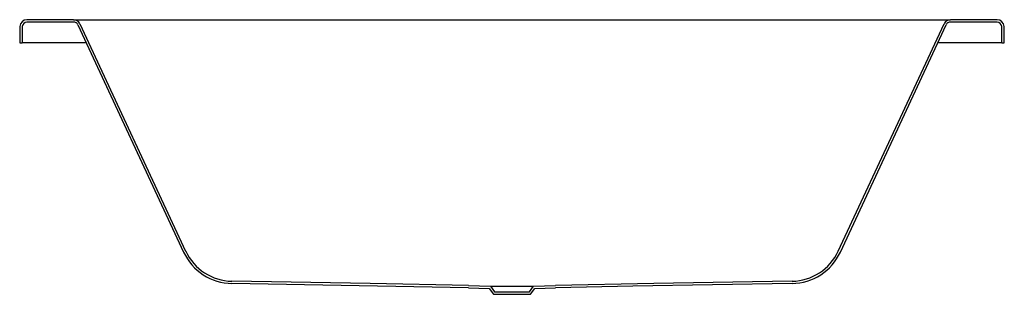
# Model space of a CAD drawing. Header units: millimetres. Extents: x 4439.57 to 4441.27, y 2997.71 to 2998.19.
import ezdxf

# ---------------------------------------------------------------- set-up
doc = ezdxf.new("R2010")
doc.units = ezdxf.units.MM
doc.layers.add('SANINDUSA', color=3, linetype='Continuous')

msp = doc.modelspace()

# ---------------------------------------------------------------- linework, layer by layer
at = {"layer": 'SANINDUSA'}
for p, q in [((4439.6658, 2998.187), (4439.5852, 2998.187)), ((4439.6658, 2998.187), (4439.7529, 2998.187)), ((4439.7529, 2998.187), (4441.0939, 2998.187)), ((4441.0939, 2998.187), (4441.181, 2998.187)), ((4441.2616, 2998.187), (4441.181, 2998.187)), ((4439.5732, 2998.1753), (4439.5727, 2998.147)), ((4439.5772, 2998.1752), (4439.5767, 2998.147)), ((4439.6658, 2998.183), (4439.5852, 2998.183)), ((4439.673, 2998.1784), (4439.8558, 2997.7863)), ((4439.6766, 2998.1801), (4439.8595, 2997.788)), ((4440.9873, 2997.788), (4441.1702, 2998.1801)), ((4440.991, 2997.7863), (4441.1738, 2998.1784)), ((4441.2616, 2998.183), (4441.181, 2998.183)), ((4441.2701, 2998.147), (4441.2696, 2998.1752)), ((4441.2741, 2998.147), (4441.2736, 2998.1753)), ((4439.5727, 2998.147), (4439.5767, 2998.147)), ((4439.5847, 2998.147), (4439.5767, 2998.147)), ((4439.6876, 2998.147), (4439.5847, 2998.147)), ((4441.2621, 2998.147), (4441.1592, 2998.147)), ((4441.2701, 2998.147), (4441.2621, 2998.147)), ((4441.2701, 2998.147), (4441.2741, 2998.147)), ((4440.3483, 2997.7249), (4439.9394, 2997.7321)), ((4440.3483, 2997.7249), (4440.3842, 2997.7237)), ((4440.3484, 2997.7289), (4440.3863, 2997.7276)), ((4440.3863, 2997.7276), (4440.3934, 2997.7176)), ((4440.3863, 2997.7276), (4440.4605, 2997.7276)), ((4440.4534, 2997.7176), (4440.4605, 2997.7276)), ((4440.4605, 2997.7276), (4440.4984, 2997.7289)), ((4440.4627, 2997.7237), (4440.4985, 2997.7249)), ((4440.3842, 2997.7237), (4440.3913, 2997.7136)), ((4440.3913, 2997.7136), (4440.4555, 2997.7136)), ((4440.3934, 2997.7176), (4440.4534, 2997.7176)), ((4440.4555, 2997.7136), (4440.4627, 2997.7237))]:
    msp.add_line(p, q, dxfattribs=at)
at = {"layer": 'SANINDUSA', "flags": 128}
for points in [[(4440.3484, 2997.7289), (4440.1786, 2997.7319), (4439.9395, 2997.7361)], [(4440.9073, 2997.7361), (4440.6685, 2997.7319), (4440.4984, 2997.7289)], [(4440.9074, 2997.7321), (4440.6321, 2997.7273), (4440.4985, 2997.7249)]]:
    msp.add_lwpolyline(points, dxfattribs=at)
at = {"layer": 'SANINDUSA'}
for centre, radius, start, end in [((4439.5852, 2998.175), 0.012, 90, 179), ((4439.6658, 2998.175), 0.012, 25, 90), ((4441.181, 2998.175), 0.012, 90, 155), ((4441.2616, 2998.175), 0.012, 1, 90), ((4439.5852, 2998.175), 0.008, 90, 179), ((4439.6658, 2998.175), 0.008, 25, 90), ((4441.181, 2998.175), 0.008, 90, 155), ((4441.2616, 2998.175), 0.008, 1, 90), ((4439.9411, 2997.8261), 0.094, 205.0158, 268.9841), ((4439.9411, 2997.8261), 0.09, 205.0158, 268.9841), ((4440.9057, 2997.8261), 0.09, 271.0159, 334.9841), ((4440.9057, 2997.8261), 0.094, 271.016, 334.9841)]:
    msp.add_arc(centre, radius, start, end, dxfattribs=at)

doc.saveas('drawing.dxf')
